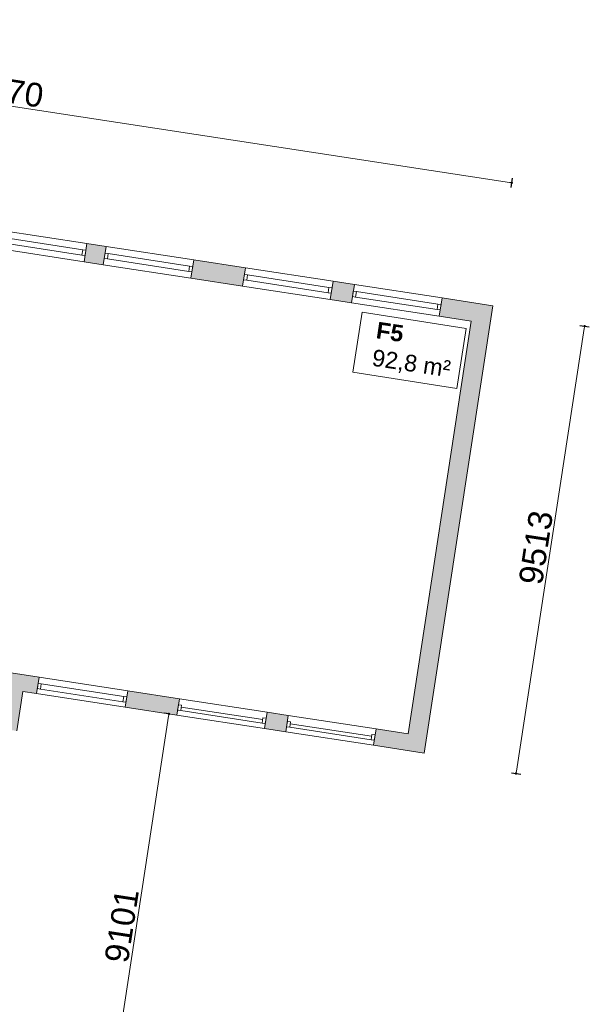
# Model space of a CAD drawing. Header units: millimetres. Extents: x 755778 to 1537169, y 90093 to 392038.
# Tile 23 of 134: x 984383 to 996358, y 134756 to 155452. Entities that reach past the tile are written whole.
import ezdxf

# ---------------------------------------------------------------- set-up
doc = ezdxf.new("R2010")
doc.units = ezdxf.units.MM
doc.layers.add('maatlijnen', color=7, linetype='Continuous')
doc.layers.add('NIV 1OS', color=7, linetype='Continuous')
doc.layers.add('RUIMTEnr', color=7, linetype='Continuous', lineweight=5)
doc.styles.get("Standard").update_dxf_attribs({"font": 'arial.ttf'})
doc.dimstyles.new('even', dxfattribs={"dimtxt": 500, "dimasz": 50, "dimexe": 100, "dimexo": 0, "dimgap": 50, "dimtad": 1, "dimdec": 0, "dimzin": 0, "dimdsep": 46, "dimtxsty": 'Standard', "dimblk": 'DOT', "dimcen": 1, "dimclrd": 7, "dimclre": 7, "dimclrt": 7, "dimadec": 0, "dimazin": 0, "dimtfac": 1, "dimtdec": 0, "dimtofl": 0, "dimtmove": 0, "dimatfit": 2, "dimldrblk": 'DOT', "dimfxl": 100, "dimfxlon": 1, "dimtolj": 1, "dimtzin": 0, "dimlwd": 5, "dimarcsym": 0})

# ---------------------------------------------------------------- blocks, each defined once
blk = doc.blocks.new('_Dot')
at = {"color": 0, "linetype": 'ByBlock', "lineweight": -2}
blk.add_line((-0.5, 0), (-1, 0), dxfattribs=at)
at = {"color": 0, "linetype": 'ByBlock', "const_width": 0.5}
blk.add_lwpolyline([(-0.25, 0, 1), (0.25, 0, 1)], format="xyb", close=True, dxfattribs=at)
blk = doc.blocks.new('*D186')
at = {"layer": 'Defpoints', "color": 0, "lineweight": 5, "transparency": 16777216}
for p in [(995498, 149128), (996259, 149011), (994057, 139724)]:
    blk.add_point(p, dxfattribs=at)
at = {"layer": 'maatlijnen', "color": 7, "lineweight": -2, "transparency": 16777216}
for p, q in [((996161, 149026), (996358, 148996)), ((994719, 139623), (994917, 139593))]:
    blk.add_line(p, q, dxfattribs=at)
at = {"layer": 'maatlijnen', "color": 7, "lineweight": 5, "transparency": 16777216}
blk.add_line((994826, 139657), (996252, 148962), dxfattribs=at)
at = {"layer": 'maatlijnen', "color": 7, "lineweight": 5, "transparency": 16777216, "xscale": 50, "yscale": 50, "zscale": 50}
for p, rotation in [((996259, 149011), 81.28617080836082), ((994818, 139608), 261.2861708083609)]:
    blk.add_blockref('_Dot', p, dxfattribs=dict(at, rotation=rotation))
at = {"layer": 'maatlijnen', "color": 7, "lineweight": 5, "transparency": 16777216, "insert": (995237, 144356), "char_height": 500, "attachment_point": 5, "rotation": 81.2862}
blk.add_mtext('\\A1;9513', dxfattribs=at)
blk = doc.blocks.new('*D190')
at = {"layer": 'Defpoints', "color": 0, "lineweight": 5, "transparency": 16777216}
for p in [(987521, 140860), (987521, 140860), (979279, 132916)]:
    blk.add_point(p, dxfattribs=at)
at = {"layer": 'maatlijnen', "color": 7, "lineweight": 5, "transparency": 16777216}
blk.add_line((986150, 131914), (987513, 140811), dxfattribs=at)
at = {"layer": 'maatlijnen', "color": 7, "lineweight": -2, "transparency": 16777216}
for p, q in [((987521, 140860), (987422, 140875)), ((986043, 131879), (986241, 131849))]:
    blk.add_line(p, q, dxfattribs=at)
at = {"layer": 'maatlijnen', "color": 7, "lineweight": 5, "transparency": 16777216, "xscale": 50, "yscale": 50, "zscale": 50}
for p, rotation in [((987521, 140860), 81.28617080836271), ((986142, 131864), 261.2861708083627)]:
    blk.add_blockref('_Dot', p, dxfattribs=dict(at, rotation=rotation))
at = {"layer": 'maatlijnen', "color": 7, "lineweight": 5, "transparency": 16777216, "insert": (986530, 136408), "char_height": 500, "attachment_point": 5, "rotation": 81.2862}
blk.add_mtext('\\A1;9101', dxfattribs=at)
blk = doc.blocks.new('*D196')
at = {"layer": 'Defpoints', "color": 0, "lineweight": 5, "transparency": 16777216}
for p in [(972615, 152769), (994727, 152024), (994331, 149441)]:
    blk.add_point(p, dxfattribs=at)
at = {"layer": 'maatlijnen', "color": 7, "lineweight": -2, "transparency": 16777216}
for p, q in [((972995, 155254), (973026, 155452)), ((994712, 151926), (994742, 152123))]:
    blk.add_line(p, q, dxfattribs=at)
at = {"layer": 'maatlijnen', "color": 7, "lineweight": 5, "transparency": 16777216}
blk.add_line((973060, 155345), (994678, 152032), dxfattribs=at)
at = {"layer": 'maatlijnen', "color": 7, "lineweight": 5, "transparency": 16777216, "xscale": 50, "yscale": 50, "zscale": 50}
for p, rotation in [((973011, 155353), 171.2861708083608), ((994727, 152024), 351.2861708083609)]:
    blk.add_blockref('_Dot', p, dxfattribs=dict(at, rotation=rotation))
at = {"layer": 'maatlijnen', "color": 7, "lineweight": 5, "transparency": 16777216, "insert": (983915, 153990), "char_height": 500, "attachment_point": 5, "rotation": 351.2862}
blk.add_mtext('\\A1;21970', dxfattribs=at)

msp = doc.modelspace()

# ---------------------------------------------------------------- hatches: boundary and pattern name
at = {"layer": 'NIV 1OS', "lineweight": 5}
for points in [[(985737.7, 150363.2), (986140.1, 150301.5), (986199.2, 150687), (985796.8, 150748.7)], [(987983.9, 150018.9), (989068.6, 149852.7), (989127.7, 150238.2), (988043, 150404.4)], [(990912.4, 149570.1), (991359.3, 149501.6), (991418.4, 149887.1), (990971.5, 149955.6)], [(991873.9, 140546.8), (991820.9, 140200.9), (992889.7, 140037.1), (994330.9, 149440.7), (993262.1, 149604.5), (993203.1, 149219), (993876.5, 149115.8), (992547.3, 140443.6)], [(984791.2, 141632.4), (984113.7, 141736.2), (984054.6, 141350.7), (983933.7, 140561.8), (984319.2, 140502.7), (984446.2, 141331.2), (984738.1, 141286.4)], [(987739.5, 141180.5), (986654.7, 141346.8), (986601.7, 141000.8), (987686.4, 140834.5)], [(989530.2, 140552), (989977.1, 140483.5), (990030.1, 140829.4), (989583.3, 140897.9)]]:
    msp.add_hatch(color=7, dxfattribs=at).paths.add_polyline_path(points)

# ---------------------------------------------------------------- linework, layer by layer
at = {"layer": 'NIV 1OS', "color": 7, "lineweight": 5}
for p, q in [((985796.8, 150748.7), (983953, 151031.3)), ((985708.9, 150617.5), (983997.6, 150879.8)), ((985691.6, 150504.8), (983980.3, 150767.1)), ((985796.8, 150748.7), (985737.7, 150363.2)), ((986199.2, 150687), (985796.8, 150748.7)), ((986140.1, 150301.5), (986199.2, 150687)), ((988043, 150404.4), (986199.2, 150687)), ((985737.7, 150363.2), (983893.9, 150645.8)), ((987955.1, 150273.2), (986243.7, 150535.5)), ((985737.7, 150363.2), (986140.1, 150301.5)), ((987983.9, 150018.9), (986140.1, 150301.5)), ((987937.8, 150160.5), (986226.5, 150422.8)), ((988043, 150404.4), (987983.9, 150018.9)), ((989127.7, 150238.2), (988043, 150404.4)), ((989068.6, 149852.7), (989127.7, 150238.2)), ((990971.5, 149955.6), (989127.7, 150238.2)), ((990883.6, 149824.4), (989172.3, 150086.7)), ((987983.9, 150018.9), (989068.6, 149852.7)), ((990912.4, 149570.1), (989068.6, 149852.7)), ((990866.3, 149711.7), (989155, 149974)), ((990971.5, 149955.6), (990912.4, 149570.1)), ((991418.4, 149887.1), (990971.5, 149955.6)), ((991359.3, 149501.6), (991418.4, 149887.1)), ((993262.1, 149604.5), (991418.4, 149887.1)), ((993174.3, 149473.3), (991462.9, 149735.6)), ((990912.4, 149570.1), (991359.3, 149501.6)), ((993203.1, 149219), (991359.3, 149501.6)), ((993157, 149360.6), (991445.7, 149622.9)), ((992889.7, 140037.1), (994330.9, 149440.7)), ((993262.1, 149604.5), (993203.1, 149219)), ((994330.9, 149440.7), (993262.1, 149604.5)), ((993203.1, 149219), (993876.5, 149115.8)), ((993876.5, 149115.8), (992547.3, 140443.6)), ((984791.2, 141632.4), (984113.7, 141736.2)), ((984738.1, 141286.4), (984791.2, 141632.4)), ((986654.7, 141346.8), (984791.2, 141632.4)), ((986551.5, 141115.7), (984820.4, 141381.1)), ((986568.8, 141228.4), (984837.7, 141493.7)), ((984319.2, 140502.7), (984446.2, 141331.2)), ((984446.2, 141331.2), (984738.1, 141286.4)), ((986601.7, 141000.8), (984738.1, 141286.4)), ((986654.7, 141346.8), (986601.7, 141000.8)), ((987739.5, 141180.5), (986654.7, 141346.8)), ((987686.4, 140834.5), (987739.5, 141180.5)), ((989583.3, 140897.9), (987739.5, 141180.5)), ((986601.7, 141000.8), (987686.4, 140834.5)), ((989491.3, 140740), (987779.9, 141002.3)), ((989530.2, 140552), (987686.4, 140834.5)), ((989480.1, 140666.9), (987768.7, 140929.2)), ((989583.3, 140897.9), (989530.2, 140552)), ((990030.1, 140829.4), (989583.3, 140897.9)), ((989977.1, 140483.5), (990030.1, 140829.4)), ((991873.9, 140546.8), (990030.1, 140829.4)), ((989530.2, 140552), (989977.1, 140483.5)), ((991770.7, 140315.8), (990059.4, 140578.1)), ((991781.9, 140388.9), (990070.6, 140651.2)), ((991873.9, 140546.8), (991820.9, 140200.9)), ((992547.3, 140443.6), (991873.9, 140546.8)), ((991820.9, 140200.9), (989977.1, 140483.5)), ((991820.9, 140200.9), (992889.7, 140037.1))]:
    msp.add_line(p, q, dxfattribs=at)
at = {"layer": 'NIV 1OS', "color": 7, "linetype": 'ByBlock', "lineweight": 5}
for p, q in [((985708.9, 150617.5), (985691.6, 150504.8)), ((985691.6, 150504.8), (985757.9, 150494.6)), ((985775.1, 150607.3), (985708.9, 150617.5)), ((985775.1, 150607.3), (985757.9, 150494.6)), ((986177.5, 150545.7), (986160.2, 150433)), ((986243.7, 150535.5), (986177.5, 150545.7)), ((986243.7, 150535.5), (986226.5, 150422.8)), ((986160.2, 150433), (986226.5, 150422.8)), ((987955.1, 150273.2), (987937.8, 150160.5)), ((988021.3, 150263.1), (987955.1, 150273.2)), ((988021.3, 150263.1), (988004, 150150.4)), ((987937.8, 150160.5), (988004, 150150.4)), ((989106.1, 150096.8), (989088.8, 149984.1)), ((989172.3, 150086.7), (989106.1, 150096.8)), ((989172.3, 150086.7), (989155, 149974)), ((989088.8, 149984.1), (989155, 149974)), ((990883.6, 149824.4), (990866.3, 149711.7)), ((990866.3, 149711.7), (990932.6, 149701.5)), ((990949.8, 149814.2), (990883.6, 149824.4)), ((990949.8, 149814.2), (990932.6, 149701.5)), ((991396.7, 149745.7), (991379.4, 149633)), ((991379.4, 149633), (991445.7, 149622.9)), ((991462.9, 149735.6), (991396.7, 149745.7)), ((991462.9, 149735.6), (991445.7, 149622.9)), ((993174.3, 149473.3), (993157, 149360.6)), ((993240.5, 149463.1), (993174.3, 149473.3)), ((993240.5, 149463.1), (993223.2, 149350.4)), ((993157, 149360.6), (993223.2, 149350.4)), ((984771.5, 141503.9), (984754.2, 141391.2)), ((984754.2, 141391.2), (984820.4, 141381.1)), ((984837.7, 141493.7), (984771.5, 141503.9)), ((984837.7, 141493.7), (984820.4, 141381.1)), ((986568.8, 141228.4), (986551.5, 141115.7)), ((986635, 141218.3), (986568.8, 141228.4)), ((986635, 141218.3), (986617.7, 141105.6)), ((986551.5, 141115.7), (986617.7, 141105.6)), ((987719.8, 141052), (987702.5, 140939.3)), ((987702.5, 140939.3), (987768.7, 140929.2)), ((987786, 141041.9), (987719.8, 141052)), ((987786, 141041.9), (987768.7, 140929.2)), ((989497.3, 140779.6), (989480.1, 140666.9)), ((989563.6, 140769.4), (989497.3, 140779.6)), ((989563.6, 140769.4), (989546.3, 140656.7)), ((989480.1, 140666.9), (989546.3, 140656.7)), ((990010.4, 140700.9), (989993.1, 140588.2)), ((989993.1, 140588.2), (990059.4, 140578.1)), ((990076.6, 140690.8), (990010.4, 140700.9)), ((990076.6, 140690.8), (990059.4, 140578.1)), ((991788, 140428.5), (991770.7, 140315.8)), ((991770.7, 140315.8), (991836.9, 140305.6)), ((991854.2, 140418.3), (991788, 140428.5)), ((991854.2, 140418.3), (991836.9, 140305.6))]:
    msp.add_line(p, q, dxfattribs=at)
at = {"layer": 'RUIMTEnr', "lineweight": 5}
msp.add_lwpolyline([(993570.7, 147699.6), (991384.6, 148041.9), (991582.3, 149304.1), (993768.4, 148961.7)], close=True, dxfattribs=at)

# ---------------------------------------------------------------- texts
at = {"layer": 'RUIMTEnr', "lineweight": 5, "insert": (991836.6, 148611.4), "char_height": 350, "attachment_point": 4, "rotation": 351.45516}
msp.add_mtext_dynamic_manual_height_columns('{\\fArial|b1|i0|c0|p34;F5\\P}92,8 m²', width=2178.433, gutter_width=121.2, heights=[0], dxfattribs=at)

# ---------------------------------------------------------------- dimensions: what is measured, and where the dimension line sits
at = {"layer": 'maatlijnen', "lineweight": 5}
for p1, p2, distance, picture, middle in [((972614.5, 152769.1), (994330.9, 149440.7), 2614, '*D196', (983915, 153990.5)), ((994056.5, 139724.4), (995497.8, 149128), -770.6, '*D186', (995236.9, 144355.7))]:
    dim = msp.add_aligned_dim(p1=p1, p2=p2, distance=distance, dimstyle='even', dxfattribs=at)
    dim.commit()
    dim.dimension.update_dxf_attribs({"geometry": picture, "text_midpoint": middle})
dim = msp.add_linear_dim(base=(987520.8, 140859.9), p1=(979279, 132916.1), p2=(987520.8, 140859.9), angle=81.28617, dimstyle='even', override={"dimtmove": 1}, dxfattribs=at)
dim.commit()
dim.dimension.update_dxf_attribs({"geometry": '*D190', "text_midpoint": (986529.7, 136408.3)})

doc.saveas('drawing.dxf')
